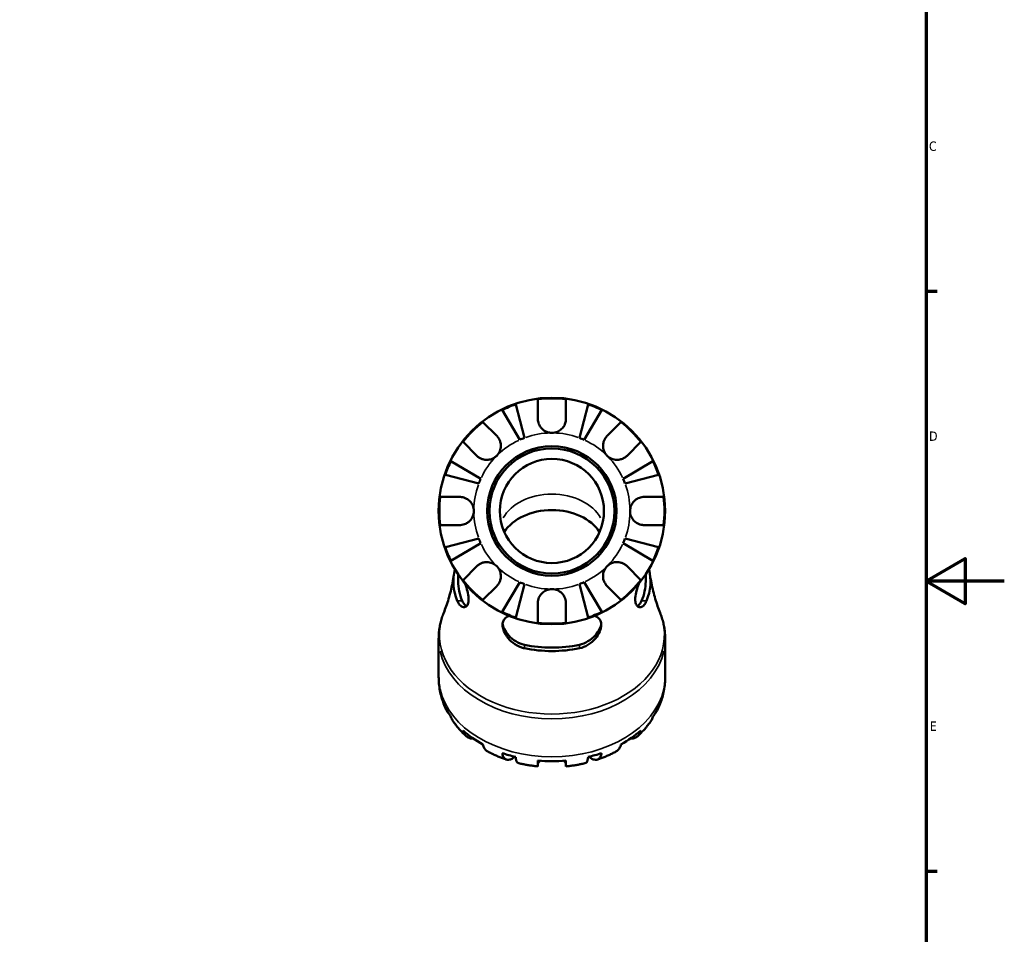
# Model space of a CAD drawing. Header units: millimetres. Extents: x -125 to 905, y -268 to 681.
# Tile 9 of 13: x 589 to 841, y 207 to 441. Entities that reach past the tile are written whole.
import ezdxf

# ---------------------------------------------------------------- set-up
doc = ezdxf.new("R2010")
doc.units = ezdxf.units.MM
for name, color, linetype, lineweight in [('Border (ANSI)', 7, 'Continuous', 70), ('Visible (ANSI)', 7, 'Continuous', 50), ('Visible Narrow (ANSI)', 7, 'Continuous', 35)]:
    doc.layers.add(name, color=color, linetype=linetype, lineweight=lineweight)
doc.styles.add('Note Text (ANSI)', font='tahoma.ttf')

# ---------------------------------------------------------------- blocks, each defined once
blk = doc.blocks.new('Borders Default Border')
at = {"layer": 'Border (ANSI)'}
for p, q in [((821, 371.25), (823.8, 371.25)), ((821, 222.75), (823.8, 222.75))]:
    blk.add_line(p, q, dxfattribs=at)
at = {"layer": 'Border (ANSI)', "flags": 128}
for points in [[(20, 20), (20, 574), (821, 574), (821, 20), (20, 20)], [(841, 297), (821, 297), (831, 302.77), (831, 291.23), (821, 297)]]:
    blk.add_lwpolyline(points, dxfattribs=at)
at = {"layer": 'Border (ANSI)', "color": 5, "true_color": 0x0000ff, "char_height": 2.4, "attachment_point": 7, "style": 'Note Text (ANSI)'}
for s, insert in [('C', (821.71, 407.13)), ('D', (821.72, 332.93)), ('E', (821.91, 258.68))]:
    blk.add_mtext(s, dxfattribs=dict(at, insert=insert))

msp = doc.modelspace()

# ---------------------------------------------------------------- linework, layer by layer
at = {"layer": 'Visible (ANSI)'}
for p, q in [((721.56, 338.57), (721.56, 343.57)), ((728.76, 343.57), (728.76, 338.57)), ((716.92, 333.2), (712.43, 340.83)), ((715.89, 342.26), (718.11, 333.69)), ((732.22, 333.69), (734.44, 342.26)), ((737.9, 340.83), (733.4, 333.2)), ((707.49, 337.74), (711.02, 334.21)), ((739.31, 334.21), (742.84, 337.74)), ((705.93, 329.12), (702.4, 332.65)), ((747.93, 332.65), (744.4, 329.12)), ((699.31, 327.71), (706.94, 323.22)), ((743.39, 323.22), (751.02, 327.71)), ((706.45, 322.03), (697.88, 324.25)), ((752.45, 324.25), (743.88, 322.03)), ((696.57, 318.57), (701.56, 318.57)), ((748.76, 318.57), (753.76, 318.57)), ((701.56, 311.37), (696.57, 311.37)), ((753.76, 311.37), (748.76, 311.37)), ((697.88, 305.7), (706.45, 307.92)), ((743.88, 307.92), (752.45, 305.7)), ((706.94, 306.73), (699.31, 302.24)), ((751.02, 302.24), (743.39, 306.73)), ((702.4, 297.3), (705.93, 300.83)), ((744.4, 300.83), (747.93, 297.3)), ((701.15, 298.71), (701.15, 296.96)), ((749.17, 298.71), (749.17, 296.96)), ((711.02, 295.74), (707.49, 292.21)), ((712.43, 289.12), (716.92, 296.75)), ((718.11, 296.26), (715.89, 287.69)), ((734.44, 287.69), (732.22, 296.26)), ((733.4, 296.75), (737.9, 289.12)), ((742.84, 292.21), (739.31, 295.74)), ((721.56, 286.38), (721.56, 291.37)), ((728.76, 291.37), (728.76, 286.38)), ((696.16, 282.26), (696.16, 272.55)), ((754.16, 282.26), (754.16, 272.55)), ((721.56, 249.58), (721.56, 251.06)), ((728.76, 251.06), (728.76, 249.58))]:
    msp.add_line(p, q, dxfattribs=at)
for radius in [29, 16.58, 16, 13.33]:
    msp.add_circle((725.16, 314.97), radius, dxfattribs=at)
for radius, start, end in [(28.82, 82.8238, 97.1762), (28.82, 108.7751, 116.2249), (28.82, 63.7751, 71.2249), (28.82, 127.8238, 142.1762), (28.82, 37.8238, 52.1762), (20, 110.6662, 114.3338), (20, 65.6662, 69.3338), (28.82, 153.7751, 161.2249), (28.82, 18.7751, 26.2249), (20, 155.6662, 159.3338), (20, 20.6662, 24.3338), (28.82, 172.8238, 187.1762), (28.82, 352.8238, 7.1762), (20, 200.6662, 204.3338), (20, 335.6662, 339.3338), (28.82, 198.7751, 206.2249), (28.82, 333.7751, 341.2249), (28.82, 217.8238, 232.1762), (20, 245.6662, 249.3338), (20, 290.6662, 294.3338), (28.82, 307.8238, 322.1762), (28.82, 243.7751, 251.2249), (28.82, 288.7751, 296.2249), (28.82, 262.8238, 277.1762)]:
    msp.add_arc((725.16, 314.97), radius, start, end, dxfattribs=at)
for centre, major_axis, start_param, end_param in [((725.16, 305.78), (13.33, 0), 0.41573, 2.725862), ((725.16, 296.96), (-25.24, 0), 6.109877, 6.565896), ((725.16, 296.96), (25.24, 0), 6.000475, 6.456494), ((725.16, 296.96), (-24.01, 0), 0, 0.297584), ((725.16, 296.96), (24.01, 0), 5.985601, 6.283185), ((725.16, 296.96), (-24.01, 0), 1.273212, 1.86838), ((725.16, 296.96), (-25.24, 0), 1.288086, 1.853507), ((725.16, 271.28), (-28.82, 0), 0.327687, 0.457711), ((725.16, 271.28), (28.82, 0), 5.825475, 5.955498), ((725.16, 271.28), (28.82, 0), 3.801742, 4.052239), ((725.16, 271.28), (28.82, 0), 5.372539, 5.623036), ((725.16, 271.28), (28.82, 0), 4.254678, 4.384702), ((725.16, 271.28), (28.82, 0), 5.040076, 5.1701), ((725.16, 271.28), (28.82, 0), 4.587141, 4.837637)]:
    msp.add_ellipse(centre, major_axis=major_axis, ratio=0.707107, start_param=start_param, end_param=end_param, dxfattribs=at)
for points, knots in [([(725.16, 334.97), (724.87, 334.97), (724.58, 335.01), (723.98, 335.16), (723.68, 335.28), (723, 335.66), (722.64, 335.96), (722.16, 336.56), (722, 336.83), (721.79, 337.29), (721.73, 337.47), (721.64, 337.83), (721.61, 338), (721.57, 338.3), (721.56, 338.44), (721.56, 338.57)], [0, 0, 0, 0, 0.0878331, 0.0878331, 0.1843541, 0.1843541, 0.3227975, 0.3227975, 0.4175446, 0.4175446, 0.4777493, 0.4777493, 0.5327624, 0.5327624, 0.5768127, 0.5768127, 0.5768127, 0.5768127]), ([(728.76, 338.57), (728.76, 338.57), (728.76, 338.57), (728.76, 338.37), (728.75, 338.18), (728.69, 337.82), (728.65, 337.65), (728.53, 337.28), (728.45, 337.08), (728.17, 336.55), (727.93, 336.24), (727.33, 335.67), (726.96, 335.42), (726.11, 335.07), (725.64, 334.97), (725.16, 334.97)], [-0.5833263, -0.5833263, -0.5833263, -0.5833263, -0.5820685, -0.5820685, -0.518616, -0.518616, -0.4628074, -0.4628074, -0.3947327, -0.3947327, -0.2769242, -0.2769242, -0.1428835, -0.1428835, 0, 0, 0, 0]), ([(711.02, 334.21), (711.11, 334.12), (711.19, 334.02), (711.42, 333.75), (711.55, 333.55), (711.77, 333.13), (711.87, 332.89), (712.03, 332.31), (712.08, 331.96), (712.07, 331.15), (711.98, 330.71), (711.62, 329.85), (711.36, 329.45), (711.02, 329.12)], [-0.5800481, -0.5800481, -0.5800481, -0.5800481, -0.5384523, -0.5384523, -0.4638379, -0.4638379, -0.3862639, -0.3862639, -0.2784027, -0.2784027, -0.1427791, -0.1427791, 0, 0, 0, 0]), ([(739.31, 329.12), (739.12, 329.3), (738.96, 329.5), (738.67, 329.95), (738.55, 330.2), (738.33, 330.83), (738.26, 331.22), (738.25, 331.97), (738.3, 332.33), (738.47, 332.92), (738.56, 333.15), (738.79, 333.57), (738.92, 333.77), (739.14, 334.04), (739.22, 334.12), (739.31, 334.21)], [0, 0, 0, 0, 0.0777495, 0.0777495, 0.1608191, 0.1608191, 0.277838, 0.277838, 0.3882896, 0.3882896, 0.4654296, 0.4654296, 0.5403543, 0.5403543, 0.579532, 0.579532, 0.579532, 0.579532]), ([(711.02, 329.12), (710.84, 328.93), (710.64, 328.77), (710.18, 328.48), (709.93, 328.36), (709.31, 328.14), (708.92, 328.07), (708.17, 328.06), (707.81, 328.11), (707.22, 328.28), (706.99, 328.37), (706.57, 328.6), (706.37, 328.73), (706.1, 328.95), (706.01, 329.03), (705.93, 329.12)], [0, 0, 0, 0, 0.0777495, 0.0777495, 0.1608191, 0.1608191, 0.277838, 0.277838, 0.3882896, 0.3882896, 0.4654296, 0.4654296, 0.5403543, 0.5403543, 0.579532, 0.579532, 0.579532, 0.579532]), ([(744.4, 329.12), (744.31, 329.03), (744.21, 328.94), (743.94, 328.72), (743.74, 328.59), (743.31, 328.36), (743.08, 328.27), (742.5, 328.1), (742.15, 328.06), (741.34, 328.07), (740.9, 328.16), (740.04, 328.51), (739.64, 328.78), (739.31, 329.12)], [-0.5800481, -0.5800481, -0.5800481, -0.5800481, -0.5384523, -0.5384523, -0.4638379, -0.4638379, -0.3862639, -0.3862639, -0.2784027, -0.2784027, -0.1427791, -0.1427791, 0, 0, 0, 0]), ([(701.56, 318.57), (701.71, 318.57), (701.85, 318.57), (702.21, 318.52), (702.42, 318.48), (702.87, 318.34), (703.09, 318.24), (703.62, 317.95), (703.9, 317.74), (704.46, 317.15), (704.71, 316.77), (705.07, 315.92), (705.16, 315.45), (705.16, 314.97)], [-0.5764765, -0.5764765, -0.5764765, -0.5764765, -0.5296868, -0.5296868, -0.4605403, -0.4605403, -0.385624, -0.385624, -0.2773083, -0.2773083, -0.1425809, -0.1425809, 0, 0, 0, 0]), ([(745.16, 314.97), (745.16, 315.25), (745.2, 315.53), (745.33, 316.1), (745.44, 316.39), (745.8, 317.07), (746.09, 317.43), (746.68, 317.93), (746.95, 318.1), (747.44, 318.33), (747.66, 318.41), (748.1, 318.52), (748.33, 318.55), (748.62, 318.57), (748.69, 318.57), (748.76, 318.57)], [-2.4991326, -2.4991326, -2.4991326, -2.4991326, -2.4150544, -2.4150544, -2.3238473, -2.3238473, -2.1841143, -2.1841143, -2.0867477, -2.0867477, -2.0144067, -2.0144067, -1.9399427, -1.9399427, -1.916375, -1.916375, -1.916375, -1.916375]), ([(705.16, 314.97), (705.16, 314.69), (705.13, 314.41), (705, 313.85), (704.89, 313.56), (704.53, 312.88), (704.24, 312.52), (703.64, 312.02), (703.38, 311.85), (702.88, 311.62), (702.67, 311.54), (702.22, 311.43), (702, 311.39), (701.7, 311.38), (701.63, 311.37), (701.56, 311.37)], [-2.4991326, -2.4991326, -2.4991326, -2.4991326, -2.4150544, -2.4150544, -2.3238473, -2.3238473, -2.1841143, -2.1841143, -2.0867477, -2.0867477, -2.0144067, -2.0144067, -1.9399427, -1.9399427, -1.916375, -1.916375, -1.916375, -1.916375]), ([(748.76, 311.37), (748.62, 311.37), (748.48, 311.38), (748.12, 311.43), (747.9, 311.47), (747.46, 311.61), (747.24, 311.7), (746.71, 312), (746.43, 312.21), (745.86, 312.8), (745.61, 313.17), (745.26, 314.03), (745.16, 314.5), (745.16, 314.97)], [-0.5764765, -0.5764765, -0.5764765, -0.5764765, -0.5296868, -0.5296868, -0.4605403, -0.4605403, -0.385624, -0.385624, -0.2773083, -0.2773083, -0.1425809, -0.1425809, 0, 0, 0, 0]), ([(705.93, 300.83), (706.02, 300.92), (706.11, 301.01), (706.39, 301.23), (706.59, 301.36), (707.01, 301.58), (707.24, 301.68), (707.82, 301.84), (708.18, 301.89), (708.98, 301.88), (709.43, 301.79), (710.29, 301.43), (710.68, 301.17), (711.02, 300.83)], [-0.5800481, -0.5800481, -0.5800481, -0.5800481, -0.5384523, -0.5384523, -0.4638379, -0.4638379, -0.3862639, -0.3862639, -0.2784027, -0.2784027, -0.1427791, -0.1427791, 0, 0, 0, 0]), ([(711.02, 300.83), (711.2, 300.65), (711.37, 300.45), (711.66, 300), (711.78, 299.75), (712, 299.12), (712.07, 298.73), (712.08, 297.98), (712.03, 297.62), (711.86, 297.03), (711.76, 296.8), (711.54, 296.38), (711.41, 296.18), (711.18, 295.91), (711.1, 295.82), (711.02, 295.74)], [0, 0, 0, 0, 0.0777495, 0.0777495, 0.1608191, 0.1608191, 0.277838, 0.277838, 0.3882896, 0.3882896, 0.4654296, 0.4654296, 0.5403543, 0.5403543, 0.579532, 0.579532, 0.579532, 0.579532]), ([(739.31, 295.74), (739.22, 295.83), (739.13, 295.92), (738.91, 296.2), (738.78, 296.4), (738.55, 296.82), (738.46, 297.05), (738.29, 297.63), (738.25, 297.99), (738.26, 298.79), (738.35, 299.24), (738.7, 300.1), (738.97, 300.5), (739.31, 300.83)], [-0.5800481, -0.5800481, -0.5800481, -0.5800481, -0.5384523, -0.5384523, -0.4638379, -0.4638379, -0.3862639, -0.3862639, -0.2784027, -0.2784027, -0.1427791, -0.1427791, 0, 0, 0, 0]), ([(739.31, 300.83), (739.49, 301.02), (739.69, 301.18), (740.14, 301.47), (740.39, 301.59), (741.02, 301.81), (741.41, 301.88), (742.16, 301.89), (742.52, 301.84), (743.11, 301.67), (743.34, 301.58), (743.76, 301.35), (743.95, 301.22), (744.23, 301), (744.31, 300.92), (744.4, 300.83)], [0, 0, 0, 0, 0.0777495, 0.0777495, 0.1608191, 0.1608191, 0.277838, 0.277838, 0.3882896, 0.3882896, 0.4654296, 0.4654296, 0.5403543, 0.5403543, 0.579532, 0.579532, 0.579532, 0.579532]), ([(700.05, 298.75), (699.95, 298.01), (699.83, 297.28), (699.55, 295.85), (699.4, 295.15), (699.07, 293.78), (698.89, 293.12), (698.51, 291.83), (698.31, 291.21), (697.89, 290.01), (697.67, 289.43), (697.45, 288.88)], [0.100183, 0.100183, 0.100183, 0.100183, 0.1352672, 0.1352672, 0.1703514, 0.1703514, 0.2054356, 0.2054356, 0.2405198, 0.2405198, 0.275604, 0.275604, 0.275604, 0.275604]), ([(752.87, 288.88), (752.65, 289.43), (752.44, 290.01), (752.02, 291.21), (751.82, 291.83), (751.44, 293.12), (751.26, 293.78), (750.93, 295.15), (750.78, 295.85), (750.5, 297.28), (750.38, 298.01), (750.27, 298.75)], [2.8659886, 2.8659886, 2.8659886, 2.8659886, 2.9010728, 2.9010728, 2.936157, 2.936157, 2.9712412, 2.9712412, 3.0063254, 3.0063254, 3.0414096, 3.0414096, 3.0414096, 3.0414096]), ([(702.95, 296.34), (703.06, 296.02), (703.17, 295.69), (703.46, 294.74), (703.62, 294.12), (703.82, 292.97), (703.85, 292.46), (703.78, 291.55), (703.67, 291.18), (703.31, 290.57), (703.04, 290.39), (702.42, 290.31), (702.07, 290.44), (701.45, 291), (701.18, 291.39), (700.96, 291.9), (700.95, 291.93), (700.94, 291.96), (700.93, 291.98)], [-1.413644, -1.413644, -1.413644, -1.413644, -1.311514, -1.311514, -1.112178, -1.112178, -0.925138, -0.925138, -0.727125, -0.727125, -0.492881, -0.492881, -0.231549, -0.231549, 0, 0, 0, 0.012601, 0.012601, 0.012601, 0.012601]), ([(749.4, 291.98), (749.39, 291.96), (749.37, 291.93), (749.36, 291.9), (749.2, 291.52), (749.01, 291.2), (748.52, 290.62), (748.21, 290.42), (747.6, 290.3), (747.31, 290.38), (746.86, 290.78), (746.7, 291.07), (746.51, 291.82), (746.48, 292.26), (746.55, 293.33), (746.66, 293.93), (746.98, 295.15), (747.17, 295.75), (747.38, 296.34)], [-0.012606, -0.012606, -0.012606, -0.012606, 0, 0, 0, 0.172319, 0.172319, 0.409114, 0.409114, 0.640907, 0.640907, 0.836119, 0.836119, 1.023658, 1.023658, 1.22521, 1.22521, 1.413308, 1.413308, 1.413308, 1.413308]), ([(721.56, 291.37), (721.56, 291.52), (721.57, 291.66), (721.62, 292.02), (721.66, 292.24), (721.8, 292.68), (721.89, 292.9), (722.18, 293.43), (722.4, 293.71), (722.98, 294.27), (723.36, 294.52), (724.22, 294.88), (724.69, 294.97), (725.16, 294.97)], [-0.5764765, -0.5764765, -0.5764765, -0.5764765, -0.5296868, -0.5296868, -0.4605403, -0.4605403, -0.385624, -0.385624, -0.2773083, -0.2773083, -0.1425809, -0.1425809, 0, 0, 0, 0]), ([(725.16, 294.97), (725.44, 294.97), (725.72, 294.94), (726.29, 294.81), (726.58, 294.7), (727.25, 294.34), (727.62, 294.05), (728.12, 293.45), (728.29, 293.19), (728.52, 292.69), (728.6, 292.48), (728.71, 292.03), (728.74, 291.81), (728.76, 291.51), (728.76, 291.44), (728.76, 291.37)], [-2.4991326, -2.4991326, -2.4991326, -2.4991326, -2.4150544, -2.4150544, -2.3238473, -2.3238473, -2.1841143, -2.1841143, -2.0867477, -2.0867477, -2.0144067, -2.0144067, -1.9399427, -1.9399427, -1.916375, -1.916375, -1.916375, -1.916375]), ([(703.22, 290.56), (703.15, 290.62), (703.07, 290.68), (702.71, 291.03), (702.43, 291.47), (702.21, 291.98)], [2.3343072, 2.3343072, 2.3343072, 2.3343072, 2.3915298, 2.3915298, 2.620779, 2.620779, 2.620779, 2.620779]), ([(748.12, 291.98), (747.89, 291.47), (747.62, 291.03), (747.25, 290.68), (747.18, 290.62), (747.11, 290.56)], [-0.8837358, -0.8837358, -0.8837358, -0.8837358, -0.6544867, -0.6544867, -0.597264, -0.597264, -0.597264, -0.597264]), ([(696.16, 282.26), (696.16, 282.71), (696.18, 283.16), (696.25, 284.07), (696.3, 284.52), (696.44, 285.41), (696.53, 285.85), (696.74, 286.73), (696.86, 287.17), (697.13, 288.03), (697.29, 288.46), (697.45, 288.88)], [0, 0, 0, 0, 0.0551208, 0.0551208, 0.1102416, 0.1102416, 0.1653624, 0.1653624, 0.2204832, 0.2204832, 0.275604, 0.275604, 0.275604, 0.275604]), ([(718.12, 279.83), (718.05, 279.84), (717.98, 279.86), (717.13, 280.06), (716.38, 280.4), (715.04, 281.29), (714.44, 281.83), (713.48, 283), (713.11, 283.62), (712.69, 284.66), (712.58, 285.08), (712.51, 285.81), (712.52, 286.13), (712.66, 286.75), (712.79, 287.04), (713.25, 287.63), (713.62, 287.89), (714.12, 288.09), (714.16, 288.11), (714.21, 288.12)], [-2.066755, -2.066755, -2.066755, -2.066755, -2.043776, -2.043776, -1.799647, -1.799647, -1.561376, -1.561376, -1.333772, -1.333772, -1.181359, -1.181359, -1.050869, -1.050869, -0.903728, -0.903728, -0.697819, -0.697819, -0.677118, -0.677118, -0.677118, -0.677118]), ([(736.12, 288.12), (736.19, 288.1), (736.26, 288.07), (736.77, 287.85), (737.13, 287.58), (737.57, 286.97), (737.69, 286.68), (737.81, 286.06), (737.82, 285.74), (737.72, 284.99), (737.6, 284.56), (737.16, 283.51), (736.78, 282.9), (735.75, 281.69), (735.08, 281.11), (733.68, 280.27), (732.97, 279.99), (732.23, 279.83), (732.22, 279.83), (732.2, 279.83)], [-1.592401, -1.592401, -1.592401, -1.592401, -1.560527, -1.560527, -1.353514, -1.353514, -1.209125, -1.209125, -1.078445, -1.078445, -0.922705, -0.922705, -0.696558, -0.696558, -0.435423, -0.435423, -0.207723, -0.207723, -0.203863, -0.203863, -0.203863, -0.203863]), ([(752.87, 288.88), (753.04, 288.46), (753.19, 288.03), (753.47, 287.17), (753.59, 286.73), (753.8, 285.85), (753.88, 285.41), (754.02, 284.52), (754.08, 284.07), (754.15, 283.16), (754.16, 282.71), (754.16, 282.26)], [2.8659886, 2.8659886, 2.8659886, 2.8659886, 2.9211094, 2.9211094, 2.9762302, 2.9762302, 3.031351, 3.031351, 3.0864718, 3.0864718, 3.1415927, 3.1415927, 3.1415927, 3.1415927]), ([(718.12, 280.73), (717.39, 280.89), (716.63, 281.19), (715.23, 282.02), (714.6, 282.55), (713.63, 283.61), (713.22, 284.21), (712.73, 285.27), (712.59, 285.74), (712.54, 286.16)], [-0.8837358, -0.8837358, -0.8837358, -0.8837358, -0.6544867, -0.6544867, -0.4252375, -0.4252375, -0.2126187, -0.2126187, -0.045052, -0.045052, -0.045052, -0.045052]), ([(737.78, 286.16), (737.74, 285.74), (737.6, 285.27), (737.1, 284.21), (736.69, 283.61), (735.73, 282.55), (735.1, 282.02), (733.7, 281.19), (732.93, 280.89), (732.2, 280.73)], [1.7820951, 1.7820951, 1.7820951, 1.7820951, 1.9496619, 1.9496619, 2.1622806, 2.1622806, 2.3915298, 2.3915298, 2.620779, 2.620779, 2.620779, 2.620779]), ([(698.12, 264.08), (697.87, 264.6), (697.64, 265.13), (697.23, 266.22), (697.05, 266.77), (696.73, 267.9), (696.6, 268.47), (696.38, 269.62), (696.3, 270.2), (696.19, 271.37), (696.16, 271.96), (696.16, 272.55)], [5.954837, 5.954837, 5.954837, 5.954837, 6.0205066, 6.0205066, 6.0861763, 6.0861763, 6.151846, 6.151846, 6.2175156, 6.2175156, 6.2831853, 6.2831853, 6.2831853, 6.2831853]), ([(754.16, 272.55), (754.16, 271.96), (754.14, 271.37), (754.03, 270.2), (753.95, 269.62), (753.73, 268.47), (753.6, 267.9), (753.28, 266.77), (753.1, 266.22), (752.68, 265.13), (752.45, 264.6), (752.2, 264.08)], [3.1415927, 3.1415927, 3.1415927, 3.1415927, 3.2072623, 3.2072623, 3.272932, 3.272932, 3.3386017, 3.3386017, 3.4042713, 3.4042713, 3.469941, 3.469941, 3.469941, 3.469941]), ([(698.75, 263.13), (698.6, 263.3), (698.47, 263.47), (698.17, 263.96), (697.99, 264.33), (697.88, 264.72)], [-0.4211832, -0.4211832, -0.4211832, -0.4211832, -0.33284, -0.33284, -0.1707461, -0.1707461, -0.1707461, -0.1707461]), ([(699.31, 262.27), (699.41, 261.9), (699.57, 261.57), (699.77, 261.26), (699.79, 261.22), (699.81, 261.19)], [0.1707461, 0.1707461, 0.1707461, 0.1707461, 0.33284, 0.33284, 0.3530999, 0.3530999, 0.3530999, 0.3530999]), ([(750.51, 261.19), (750.54, 261.22), (750.56, 261.26), (750.76, 261.57), (750.91, 261.9), (751.02, 262.27)], [4.9968277, 4.9968277, 4.9968277, 4.9968277, 5.0170876, 5.0170876, 5.1791816, 5.1791816, 5.1791816, 5.1791816]), ([(752.45, 264.72), (752.33, 264.33), (752.16, 263.96), (751.85, 263.47), (751.72, 263.3), (751.58, 263.13)], [0.1707461, 0.1707461, 0.1707461, 0.1707461, 0.33284, 0.33284, 0.4211832, 0.4211832, 0.4211832, 0.4211832]), ([(703.21, 257.31), (702.96, 257.54), (702.71, 257.78), (702.22, 258.27), (701.99, 258.51), (701.52, 259.02), (701.29, 259.28), (700.85, 259.81), (700.64, 260.08), (700.22, 260.62), (700.01, 260.9), (699.81, 261.19)], [5.628185, 5.628185, 5.628185, 5.628185, 5.6679511, 5.6679511, 5.7077171, 5.7077171, 5.7474831, 5.7474831, 5.7872492, 5.7872492, 5.8270152, 5.8270152, 5.8270152, 5.8270152]), ([(750.51, 261.19), (750.32, 260.9), (750.11, 260.62), (749.69, 260.08), (749.48, 259.81), (749.03, 259.28), (748.81, 259.02), (748.34, 258.51), (748.1, 258.27), (747.62, 257.78), (747.37, 257.54), (747.12, 257.31)], [3.5977627, 3.5977627, 3.5977627, 3.5977627, 3.6375288, 3.6375288, 3.6772948, 3.6772948, 3.7170609, 3.7170609, 3.7568269, 3.7568269, 3.7965929, 3.7965929, 3.7965929, 3.7965929]), ([(705.05, 256.68), (704.71, 256.68), (704.4, 256.72), (703.86, 256.87), (703.58, 257.01), (703.11, 257.38), (702.91, 257.62), (702.61, 258.12), (702.48, 258.43), (702.4, 258.78)], [4.561801, 4.561801, 4.561801, 4.561801, 4.7191331, 4.7191331, 4.8858697, 4.8858697, 5.0526064, 5.0526064, 5.2140048, 5.2140048, 5.2140048, 5.2140048]), ([(747.93, 258.78), (747.84, 258.43), (747.72, 258.12), (747.42, 257.62), (747.22, 257.38), (746.74, 257.01), (746.47, 256.87), (745.92, 256.72), (745.61, 256.68), (745.28, 256.68)], [0.1707531, 0.1707531, 0.1707531, 0.1707531, 0.3321515, 0.3321515, 0.4988882, 0.4988882, 0.6656248, 0.6656248, 0.8229569, 0.8229569, 0.8229569, 0.8229569]), ([(707.49, 255.18), (707.57, 254.83), (707.7, 254.52), (708, 254.02), (708.2, 253.78), (708.54, 253.52), (708.64, 253.45), (708.76, 253.39)], [0.1707531, 0.1707531, 0.1707531, 0.1707531, 0.3321515, 0.3321515, 0.4988882, 0.4988882, 0.5689725, 0.5689725, 0.5689725, 0.5689725]), ([(741.57, 253.39), (741.68, 253.45), (741.79, 253.52), (742.13, 253.78), (742.33, 254.02), (742.63, 254.52), (742.75, 254.83), (742.84, 255.18)], [4.8157853, 4.8157853, 4.8157853, 4.8157853, 4.8858696, 4.8858696, 5.0526063, 5.0526063, 5.2140047, 5.2140047, 5.2140047, 5.2140047]), ([(713.51, 251.31), (713.18, 251.42), (712.86, 251.54), (712.21, 251.79), (711.88, 251.92), (711.24, 252.18), (710.93, 252.32), (710.3, 252.61), (709.98, 252.76), (709.37, 253.06), (709.06, 253.22), (708.76, 253.39)], [5.1641398, 5.1641398, 5.1641398, 5.1641398, 5.2041679, 5.2041679, 5.244196, 5.244196, 5.2842241, 5.2842241, 5.3242522, 5.3242522, 5.3642803, 5.3642803, 5.3642803, 5.3642803]), ([(715.67, 252.04), (715.49, 251.89), (715.32, 251.77), (714.9, 251.51), (714.63, 251.38), (714.11, 251.24), (713.88, 251.23), (713.48, 251.31), (713.28, 251.4), (712.94, 251.7), (712.79, 251.91), (712.58, 252.37), (712.49, 252.66), (712.43, 253)], [4.2484599, 4.2484599, 4.2484599, 4.2484599, 4.3496588, 4.3496588, 4.5167189, 4.5167189, 4.6837789, 4.6837789, 4.8504333, 4.8504333, 5.0170876, 5.0170876, 5.1791816, 5.1791816, 5.1791816, 5.1791816]), ([(737.9, 253), (737.84, 252.66), (737.75, 252.37), (737.53, 251.91), (737.39, 251.7), (737.05, 251.4), (736.85, 251.31), (736.45, 251.23), (736.21, 251.24), (735.7, 251.38), (735.43, 251.51), (735.01, 251.77), (734.84, 251.89), (734.66, 252.04)], [0.1707461, 0.1707461, 0.1707461, 0.1707461, 0.33284, 0.33284, 0.4994944, 0.4994944, 0.6661487, 0.6661487, 0.8332087, 0.8332087, 1.0002688, 1.0002688, 1.1014677, 1.1014677, 1.1014677, 1.1014677]), ([(741.57, 253.39), (741.27, 253.22), (740.96, 253.06), (740.34, 252.76), (740.03, 252.61), (739.4, 252.32), (739.08, 252.18), (738.44, 251.92), (738.12, 251.79), (737.47, 251.54), (737.14, 251.42), (736.82, 251.31)], [4.0604977, 4.0604977, 4.0604977, 4.0604977, 4.1005257, 4.1005257, 4.1405538, 4.1405538, 4.1805819, 4.1805819, 4.22061, 4.22061, 4.2606381, 4.2606381, 4.2606381, 4.2606381]), ([(715.89, 251.98), (715.92, 251.65), (715.96, 251.38), (716.07, 250.95), (716.14, 250.76), (716.29, 250.53), (716.38, 250.47), (716.46, 250.45)], [0.1707461, 0.1707461, 0.1707461, 0.1707461, 0.33284, 0.33284, 0.4994944, 0.4994944, 0.6415496, 0.6415496, 0.6415496, 0.6415496]), ([(721.56, 249.58), (721.22, 249.61), (720.87, 249.65), (720.19, 249.74), (719.85, 249.79), (719.16, 249.89), (718.82, 249.95), (718.14, 250.08), (717.8, 250.14), (717.13, 250.29), (716.79, 250.37), (716.46, 250.45)], [4.8492113, 4.8492113, 4.8492113, 4.8492113, 4.8886666, 4.8886666, 4.9281219, 4.9281219, 4.9675772, 4.9675772, 5.0070326, 5.0070326, 5.0464879, 5.0464879, 5.0464879, 5.0464879]), ([(722.13, 251.01), (722, 250.9), (721.89, 250.78), (721.73, 250.58), (721.68, 250.5), (721.6, 250.34), (721.58, 250.26), (721.57, 250.16), (721.56, 250.14), (721.56, 250.12)], [-0.797992, -0.797992, -0.797992, -0.797992, -0.7289411, -0.7289411, -0.6751701, -0.6751701, -0.6193377, -0.6193377, -0.6013462, -0.6013462, -0.6013462, -0.6013462]), ([(728.76, 250.12), (728.76, 250.17), (728.75, 250.23), (728.71, 250.37), (728.68, 250.45), (728.57, 250.62), (728.5, 250.71), (728.34, 250.88), (728.27, 250.94), (728.19, 251.01)], [-1.650434, -1.650434, -1.650434, -1.650434, -1.60575, -1.60575, -1.5529897, -1.5529897, -1.494178, -1.494178, -1.4537657, -1.4537657, -1.4537657, -1.4537657]), ([(733.87, 250.45), (733.53, 250.37), (733.2, 250.29), (732.52, 250.14), (732.18, 250.08), (731.51, 249.95), (731.16, 249.89), (730.48, 249.79), (730.14, 249.74), (729.45, 249.65), (729.11, 249.61), (728.76, 249.58)], [4.3782901, 4.3782901, 4.3782901, 4.3782901, 4.4177454, 4.4177454, 4.4572007, 4.4572007, 4.496656, 4.496656, 4.5361113, 4.5361113, 4.5755667, 4.5755667, 4.5755667, 4.5755667]), ([(733.87, 250.45), (733.95, 250.47), (734.03, 250.53), (734.19, 250.76), (734.26, 250.95), (734.36, 251.38), (734.41, 251.65), (734.44, 251.98)], [4.708378, 4.708378, 4.708378, 4.708378, 4.8504333, 4.8504333, 5.0170876, 5.0170876, 5.1791816, 5.1791816, 5.1791816, 5.1791816])]:
    msp.add_open_spline(points, degree=3, knots=knots, dxfattribs=at)
at = {"layer": 'Visible Narrow (ANSI)'}
for p, q in [((702.14, 291.98), (700.99, 291.98)), ((749.33, 291.98), (748.18, 291.98)), ((718.12, 279.87), (718.12, 280.69)), ((732.2, 280.69), (732.2, 279.87))]:
    msp.add_line(p, q, dxfattribs=at)
for start, end in [(115.3671, 133.9667), (91.0333, 109.6329), (70.3671, 88.9667), (46.0333, 64.6329), (136.0333, 154.6329), (25.3671, 43.9667), (160.3671, 178.9667), (1.0333, 19.6329), (181.0333, 199.6329), (340.3671, 358.9667), (205.3671, 223.9667), (316.0333, 334.6329), (226.0333, 244.6329), (295.3671, 313.9667), (250.3671, 268.9667), (271.0333, 289.6329)]:
    msp.add_arc((725.16, 314.97), 20, start, end, dxfattribs=at)
for centre, major_axis, start_param, end_param in [((725.16, 309.85), (-13.33, 0), 3.503049, 5.921729), ((725.16, 283.34), (28.8, 0), 3.050629, 6.374149), ((725.16, 282.26), (-29, 0), 0.15708, 2.984513), ((725.16, 272.55), (29, 0), 3.298672, 6.126106)]:
    msp.add_ellipse(centre, major_axis=major_axis, ratio=0.707107, start_param=start_param, end_param=end_param, dxfattribs=at)

# ---------------------------------------------------------------- block references
msp.add_blockref('Borders Default Border', (0, 0))

doc.saveas('drawing.dxf')
